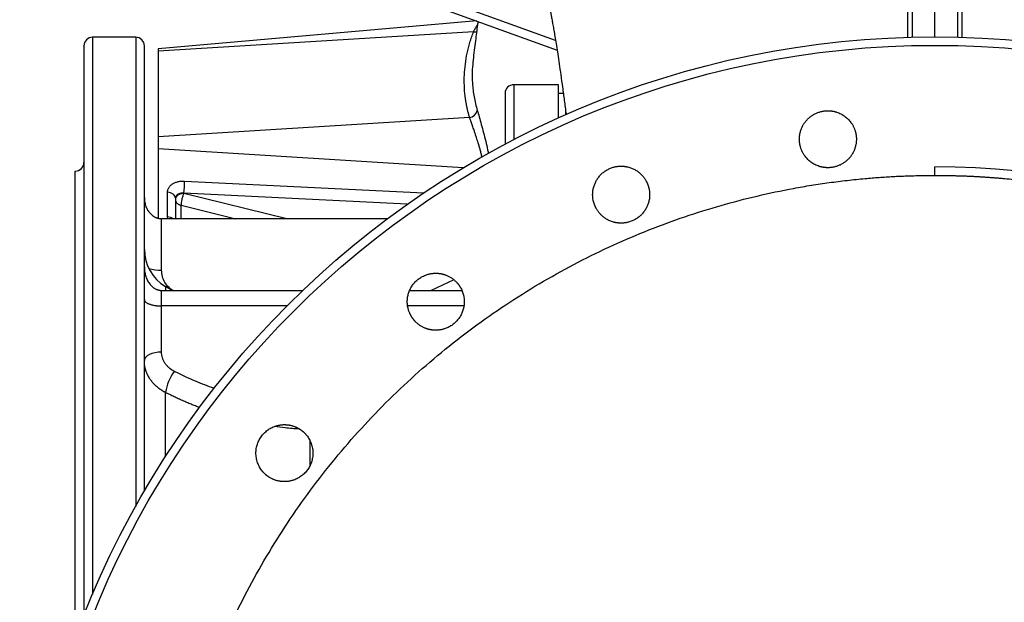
# Model space of a CAD drawing. Header units: inches. Extents: x -21 to 102, y -42 to 31.
# Tile 6 of 15: x -21 to 2, y 8 to 21. Entities that reach past the tile are written whole.
import ezdxf

# ---------------------------------------------------------------- set-up
doc = ezdxf.new("R2010")
doc.units = ezdxf.units.IN
doc.header["$MEASUREMENT"] = 0

msp = doc.modelspace()

# ---------------------------------------------------------------- linework, layer by layer
at = {"color": 8, "linetype": 'Continuous', "lineweight": 25}
for p, q in [((-8.653, 20.793), (-17.129, 23.878)), ((-19.213, 20.866), (-19.213, 8.161)), ((-18.228, 20.866), (-18.228, 10.171)), ((-9.606, 19.783), (-9.606, 18.532)), ((-10.759, 17.888), (-17.717, 18.318)), ((-17.116, 17.587), (-11.656, 17.317)), ((-12.033, 17.057), (-17.129, 17.309)), ((-14.782, 16.729), (-17.129, 17.304)), ((-17.193, 17.034), (-15.948, 16.729)), ((-17.193, 16.729), (-17.193, 17.034)), ((-17.497, 16.729), (-17.503, 16.771)), ((-17.549, 15.182), (-17.549, 15.094)), ((-17.549, 11.303), (-17.549, 12.767)), ((-14.248, 11.115), (-14.248, 11.661))]:
    msp.add_line(p, q, dxfattribs=at)
at = {"color": 7, "linetype": 'Continuous', "lineweight": 25}
for p, q in [((-17.193, 23.693), (-8.618, 20.572)), ((-0.512, 20.868), (-0.512, 21.669)), ((0, 20.874), (0, 21.676)), ((0.512, 21.669), (0.512, 20.868)), ((-10.45, 21.239), (-17.717, 20.603)), ((-10.523, 20.99), (-17.717, 20.545)), ((-18.228, 20.866), (-19.213, 20.866)), ((-17.717, 20.603), (-17.717, 16.74)), ((-8.583, 19.783), (-9.606, 19.783)), ((-8.583, 19.028), (-8.583, 19.783)), ((-8.475, 19.587), (-8.583, 19.587)), ((-8.425, 19.211), (-8.425, 19.098)), ((-10.613, 19.036), (-17.717, 18.596)), ((-19.606, 7.164), (-19.606, 17.815)), ((-17.503, 16.771), (-17.503, 17.333)), ((-17.129, 17.304), (-17.129, 17.309)), ((-17.323, 17.194), (-17.323, 16.729)), ((-17.638, 15.558), (-17.638, 16.729)), ((-12.484, 16.729), (-17.638, 16.729)), ((-10.973, 15.334), (-11.487, 15.094)), ((-17.638, 13.689), (-17.638, 15.094)), ((-17.638, 15.094), (-14.419, 15.094)), ((-17.396, 15.094), (-17.549, 15.182)), ((-11.981, 15.094), (-10.79, 15.094)), ((-14.781, 14.74), (-17.638, 14.74)), ((-10.743, 14.74), (-12.025, 14.74))]:
    msp.add_line(p, q, dxfattribs=at)
at = {"color": 7, "linetype": 'Continuous', "lineweight": 25, "flags": 128}
for points in [[(-17.323, 17.194), (-17.326, 17.22), (-17.336, 17.245), (-17.353, 17.268), (-17.375, 17.288), (-17.402, 17.305), (-17.433, 17.319), (-17.467, 17.328), (-17.503, 17.333)], [(-17.638, 13.689), (-17.715, 13.686), (-17.788, 13.674), (-17.857, 13.656), (-17.916, 13.632), (-17.965, 13.602), (-18.002, 13.568), (-18.024, 13.531), (-18.031, 13.493)]]:
    msp.add_lwpolyline(points, dxfattribs=at)
at = {"color": 7, "linetype": 'Continuous', "lineweight": 25}
for radius in [20.874, 20.681]:
    msp.add_circle((0, 0), radius, dxfattribs=at)
at = {"color": 8, "linetype": 'Continuous', "lineweight": 25}
for centre, radius, start, end in [((-10.49, 21.217), 0.229, 261.7061, 279.1743), ((-17.513, 16.535), 0.236, 55.22, 87.5056), ((-17.663, 16.625), 1.068, 255.6068, 271.3638)]:
    msp.add_arc(centre, radius, start, end, dxfattribs=at)
at = {"color": 7, "linetype": 'Continuous', "lineweight": 25}
for centre, radius, start, end in [((-19.213, 20.669), 0.197, 90, 180), ((-18.228, 20.669), 0.197, 0, 90), ((-9.606, 19.587), 0.197, 90, 180), ((-10.636, 19.237), 0.202, 276.5457, 348.9582), ((-19.606, 18.012), 0.197, 270, 0), ((0, 0), 17.91, 270, 90), ((-19.325, 17.557), 2.209, 353.563, 0.7825), ((-17.047, 16.029), 0.984, 180, 239.3577), ((-16.426, 12.582), 1.138, 144.1305, 170.6389)]:
    msp.add_arc(centre, radius, start, end, dxfattribs=at)
at = {"color": 8, "linetype": 'Continuous', "lineweight": 25}
for points, knots in [([(-0.616, 20.859), (-0.616, 21.077), (-0.616, 21.549), (-0.616, 22.229), (-0.616, 22.916), (-0.617, 23.568), (-0.617, 24.189), (-0.617, 24.776), (-0.617, 25.331), (-0.617, 25.85), (-0.617, 26.333), (-0.616, 26.778), (-0.616, 27.184), (-0.616, 27.555), (-0.616, 27.77), (-0.616, 27.877)], [0, 0, 0, 0, 0.066856, 0.144648, 0.222229, 0.299701, 0.377181, 0.454784, 0.532628, 0.610724, 0.688632, 0.766395, 0.844133, 0.921962, 1, 1, 1, 1]), ([(0.616, 27.877), (0.616, 27.77), (0.616, 27.555), (0.616, 27.183), (0.616, 26.775), (0.617, 26.329), (0.617, 25.845), (0.617, 25.327), (0.617, 24.775), (0.617, 24.191), (0.617, 23.574), (0.616, 22.924), (0.616, 22.241), (0.616, 21.558), (0.616, 21.082), (0.616, 20.858)], [0, 0, 0, 0, 0.078106, 0.156071, 0.234011, 0.312047, 0.390151, 0.467868, 0.545261, 0.622449, 0.699548, 0.776672, 0.853935, 0.931441, 1, 1, 1, 1]), ([(-10.523, 20.99), (-10.517, 21.003), (-10.505, 21.028), (-10.486, 21.063), (-10.465, 21.099), (-10.447, 21.127), (-10.436, 21.142), (-10.433, 21.147)], [0, 0, 0, 0, 0.204593, 0.407718, 0.630803, 0.891323, 1, 1, 1, 1]), ([(-10.53, 20.348), (-10.539, 20.277), (-10.56, 20.1), (-10.554, 19.818), (-10.518, 19.505), (-10.464, 19.3), (-10.437, 19.198)], [0, 0, 0, 0, 0.183918, 0.454682, 0.727345, 1, 1, 1, 1]), ([(-10.437, 19.198), (-10.423, 19.15), (-10.395, 19.053), (-10.346, 18.878), (-10.295, 18.69), (-10.246, 18.495), (-10.207, 18.333), (-10.19, 18.242), (-10.184, 18.214)], [0, 0, 0, 0, 0.1838142, 0.3672233, 0.550765, 0.7346847, 0.9181485, 1, 1, 1, 1]), ([(-10.33, 18.134), (-10.33, 18.135), (-10.335, 18.16), (-10.348, 18.215), (-10.368, 18.293), (-10.392, 18.375), (-10.414, 18.45), (-10.436, 18.52), (-10.458, 18.587), (-10.48, 18.654), (-10.501, 18.718), (-10.526, 18.79), (-10.553, 18.869), (-10.585, 18.959), (-10.604, 19.01), (-10.613, 19.036)], [0, 0, 0, 0, 0.0034, 0.083317, 0.169494, 0.247201, 0.335225, 0.400477, 0.461932, 0.543902, 0.614485, 0.668382, 0.782421, 0.891044, 1, 1, 1, 1]), ([(-17.384, 15.094), (-17.413, 15.114), (-17.484, 15.163), (-17.565, 15.273), (-17.626, 15.41), (-17.634, 15.509), (-17.638, 15.558)], [0, 0, 0, 0, 0.1888489, 0.4595598, 0.7302822, 1, 1, 1, 1]), ([(-16.434, 12.86), (-16.578, 12.912), (-16.893, 13.025), (-17.189, 13.17), (-17.348, 13.249)], [0, 0, 0, 0, 0.4603404, 1, 1, 1, 1]), ([(-16.771, 12.423), (-16.787, 12.429), (-16.82, 12.441), (-16.868, 12.46), (-16.916, 12.479), (-16.964, 12.499), (-17.013, 12.519), (-17.061, 12.539), (-17.11, 12.56), (-17.158, 12.581), (-17.207, 12.603), (-17.256, 12.625), (-17.305, 12.648), (-17.353, 12.671), (-17.402, 12.694), (-17.451, 12.718), (-17.5, 12.742), (-17.533, 12.759), (-17.549, 12.767)], [0, 0, 0, 0, 0.060102, 0.120523, 0.181264, 0.242325, 0.303706, 0.365407, 0.427427, 0.489767, 0.552427, 0.615406, 0.678706, 0.742325, 0.806264, 0.870523, 0.935101, 1, 1, 1, 1]), ([(-14.495, 11.935), (-14.604, 11.941), (-14.794, 11.951), (-14.98, 11.981), (-15.058, 11.994)], [0, 0, 0, 0, 0.578531, 1, 1, 1, 1])]:
    msp.add_open_spline(points, degree=3, knots=knots, dxfattribs=at)
at = {"color": 7, "linetype": 'Continuous', "lineweight": 25}
for points, knots in [([(-8.903, 22.039), (-8.903, 22.039), (-8.903, 22.04), (-8.902, 22.035), (-8.898, 22.022), (-8.892, 21.999), (-8.882, 21.964), (-8.868, 21.907), (-8.852, 21.842), (-8.834, 21.763), (-8.814, 21.672), (-8.797, 21.589), (-8.78, 21.504), (-8.763, 21.418), (-8.746, 21.329), (-8.728, 21.231), (-8.708, 21.118), (-8.685, 20.988), (-8.66, 20.839), (-8.633, 20.671), (-8.603, 20.477), (-8.569, 20.256), (-8.533, 20.003), (-8.494, 19.725), (-8.454, 19.426), (-8.426, 19.216), (-8.412, 19.104), (-8.412, 19.099)], [0, 0, 0, 0, 0.0080779, 0.0346028, 0.0608598, 0.0879002, 0.1325653, 0.1716226, 0.2207167, 0.266632, 0.3041554, 0.3406523, 0.3754243, 0.4074852, 0.4377297, 0.4700083, 0.5058567, 0.5452837, 0.5882987, 0.6349117, 0.6851331, 0.7416267, 0.8021028, 0.8665751, 0.932957, 0.9969401, 1, 1, 1, 1]), ([(-10.422, 21.228), (-10.426, 21.201), (-10.445, 21.057), (-10.483, 20.767), (-10.516, 20.495), (-10.534, 20.349)], [0, 0, 0, 0, 0.0966639, 0.5147413, 1, 1, 1, 1]), ([(-10.613, 19.036), (-10.616, 19.047), (-10.623, 19.07), (-10.632, 19.104), (-10.641, 19.138), (-10.65, 19.173), (-10.658, 19.207), (-10.666, 19.241), (-10.673, 19.276), (-10.68, 19.31), (-10.687, 19.345), (-10.693, 19.38), (-10.698, 19.414), (-10.704, 19.449), (-10.709, 19.484), (-10.722, 19.589), (-10.736, 19.764), (-10.734, 20.009), (-10.713, 20.255), (-10.682, 20.44), (-10.654, 20.562), (-10.639, 20.624), (-10.623, 20.685), (-10.606, 20.746), (-10.587, 20.808), (-10.567, 20.869), (-10.546, 20.929), (-10.53, 20.97), (-10.523, 20.99)], [0, 0, 0, 0, 0.017991, 0.035972, 0.053945, 0.071909, 0.089867, 0.107821, 0.12577, 0.143717, 0.161662, 0.179608, 0.197555, 0.215504, 0.233457, 0.251416, 0.37668, 0.501718, 0.625948, 0.750088, 0.781397, 0.812672, 0.843919, 0.875147, 0.906362, 0.937572, 0.968782, 1, 1, 1, 1]), ([(-19.409, 20.666), (-19.409, 20.667), (-19.409, 20.675), (-19.409, 20.645), (-19.409, 20.597), (-19.409, 20.56), (-19.409, 20.548), (-19.409, 20.535), (-19.409, 20.521), (-19.409, 20.507), (-19.409, 20.454), (-19.409, 20.344), (-19.409, 20.138), (-19.409, 19.884), (-19.409, 19.583), (-19.409, 19.278), (-19.409, 18.988), (-19.409, 18.729), (-19.409, 18.452), (-19.409, 18.158), (-19.409, 17.847), (-19.409, 17.519), (-19.409, 17.175), (-19.409, 16.775), (-19.409, 16.465), (-19.409, 16.258), (-19.409, 16.207), (-19.409, 16.156), (-19.409, 16.111), (-19.409, 16.074), (-19.409, 16.041), (-19.409, 16.002), (-19.409, 15.947), (-19.409, 15.872), (-19.409, 15.777), (-19.409, 15.676), (-19.409, 15.579), (-19.409, 15.495), (-19.409, 15.424), (-19.409, 15.367), (-19.409, 15.313), (-19.409, 15.256), (-19.409, 15.191), (-19.409, 15.016), (-19.409, 14.73), (-19.409, 14.342), (-19.409, 14.028), (-19.409, 13.843), (-19.409, 13.774), (-19.409, 13.752), (-19.409, 13.73), (-19.409, 13.709), (-19.409, 13.687), (-19.409, 13.672), (-19.409, 13.659), (-19.409, 13.64), (-19.409, 13.599), (-19.409, 13.532), (-19.409, 13.439), (-19.409, 13.321), (-19.409, 13.177), (-19.409, 13.006), (-19.409, 12.797), (-19.409, 12.549), (-19.409, 12.256), (-19.409, 11.926), (-19.409, 11.574), (-19.409, 11.201), (-19.409, 10.827), (-19.409, 10.557), (-19.409, 10.404), (-19.409, 10.36), (-19.409, 10.316), (-19.409, 10.272), (-19.409, 10.227), (-19.409, 10.182), (-19.409, 9.877), (-19.409, 9.302), (-19.409, 8.482), (-19.409, 7.934), (-19.409, 7.679)], [0, 0, 0, 0, 0.005454, 0.046104, 0.081877, 0.086562, 0.091246, 0.095931, 0.100616, 0.105301, 0.109986, 0.151152, 0.192319, 0.233485, 0.274652, 0.315818, 0.341549, 0.367279, 0.39301, 0.418741, 0.444471, 0.470202, 0.495932, 0.521663, 0.555841, 0.559198, 0.562555, 0.565912, 0.569269, 0.571269, 0.573161, 0.575653, 0.578746, 0.583806, 0.589934, 0.596793, 0.602788, 0.607979, 0.612366, 0.615767, 0.618454, 0.622101, 0.626174, 0.630247, 0.653388, 0.676529, 0.696894, 0.705855, 0.707028, 0.708202, 0.709375, 0.710548, 0.711722, 0.712895, 0.712998, 0.713812, 0.716075, 0.719684, 0.72464, 0.730943, 0.738592, 0.747588, 0.757931, 0.771113, 0.785984, 0.802545, 0.820794, 0.838251, 0.857016, 0.874611, 0.87665, 0.878701, 0.880764, 0.882841, 0.88493, 0.887032, 0.889147, 0.927767, 0.966387, 1, 1, 1, 1]), ([(-18.031, 10.515), (-18.031, 10.718), (-18.031, 11.176), (-18.031, 11.866), (-18.031, 12.591), (-18.031, 13.296), (-18.031, 13.979), (-18.031, 14.635), (-18.031, 15.263), (-18.031, 15.858), (-18.031, 16.42), (-18.031, 16.947), (-18.031, 17.443), (-18.031, 17.909), (-18.031, 18.343), (-18.031, 18.745), (-18.031, 19.11), (-18.031, 19.439), (-18.031, 19.74), (-18.031, 20.007), (-18.031, 20.227), (-18.031, 20.367), (-18.031, 20.441), (-18.031, 20.468), (-18.031, 20.478), (-18.031, 20.481), (-18.031, 20.484), (-18.031, 20.487), (-18.031, 20.49), (-18.031, 20.512), (-18.031, 20.549), (-18.031, 20.591), (-18.031, 20.621), (-18.031, 20.641), (-18.031, 20.654), (-18.031, 20.661), (-18.031, 20.665), (-18.031, 20.668), (-18.031, 20.669), (-18.031, 20.669), (-18.031, 20.669), (-18.031, 20.669), (-18.031, 20.669), (-18.031, 20.669)], [0, 0, 0, 0, 0.033089, 0.074744, 0.116399, 0.158811, 0.201224, 0.243636, 0.286048, 0.328461, 0.370116, 0.411771, 0.453426, 0.495081, 0.537494, 0.579906, 0.622318, 0.664731, 0.707143, 0.753796, 0.800449, 0.841504, 0.85957, 0.867518, 0.868559, 0.8696, 0.870641, 0.871682, 0.872723, 0.873764, 0.896024, 0.916128, 0.934078, 0.949873, 0.963513, 0.973233, 0.981456, 0.988183, 0.992246, 0.995468, 0.998525, 0.999987, 1, 1, 1, 1]), ([(-9.803, 19.581), (-9.803, 19.581), (-9.803, 19.582), (-9.803, 19.528), (-9.803, 19.427), (-9.803, 19.278), (-9.803, 19.083), (-9.803, 18.84), (-9.803, 18.619), (-9.803, 18.465), (-9.803, 18.423)], [0, 0, 0, 0, 0.094683, 0.236703, 0.378724, 0.520745, 0.662766, 0.804787, 0.946808, 1, 1, 1, 1]), ([(-3.068, 18.373), (-3.07, 18.378), (-3.072, 18.388), (-3.076, 18.404), (-3.079, 18.419), (-3.082, 18.435), (-3.084, 18.451), (-3.086, 18.467), (-3.088, 18.482), (-3.089, 18.498), (-3.09, 18.514), (-3.091, 18.53), (-3.091, 18.546), (-3.09, 18.575), (-3.087, 18.616), (-3.077, 18.677), (-3.059, 18.746), (-3.03, 18.817), (-2.995, 18.882), (-2.953, 18.942), (-2.904, 18.999), (-2.847, 19.05), (-2.786, 19.093), (-2.72, 19.129), (-2.652, 19.157), (-2.596, 19.172), (-2.554, 19.181), (-2.526, 19.185), (-2.498, 19.188), (-2.469, 19.19), (-2.45, 19.19), (-2.441, 19.19)], [0, 0, 0, 0, 0.013444, 0.02686, 0.040254, 0.053637, 0.067015, 0.080396, 0.09379, 0.107204, 0.120646, 0.134125, 0.147648, 0.161225, 0.206038, 0.250997, 0.317563, 0.384341, 0.444153, 0.504074, 0.568453, 0.632896, 0.695677, 0.758482, 0.819652, 0.880833, 0.904706, 0.928518, 0.95231, 0.976124, 1, 1, 1, 1]), ([(-2.441, 19.19), (-2.435, 19.19), (-2.424, 19.19), (-2.407, 19.19), (-2.391, 19.189), (-2.374, 19.187), (-2.357, 19.185), (-2.341, 19.183), (-2.324, 19.18), (-2.308, 19.177), (-2.291, 19.173), (-2.275, 19.169), (-2.259, 19.164), (-2.214, 19.151), (-2.141, 19.121), (-2.053, 19.065), (-1.976, 18.999), (-1.928, 18.941), (-1.898, 18.898), (-1.882, 18.873), (-1.868, 18.847), (-1.854, 18.82), (-1.842, 18.793), (-1.831, 18.766), (-1.822, 18.738), (-1.816, 18.719), (-1.813, 18.709)], [0, 0, 0, 0, 0.019859, 0.039657, 0.059407, 0.07912, 0.098809, 0.118486, 0.138163, 0.157851, 0.177564, 0.197314, 0.217111, 0.236969, 0.364151, 0.491236, 0.605545, 0.719611, 0.755076, 0.790275, 0.825279, 0.860164, 0.895005, 0.929875, 0.96485, 1, 1, 1, 1]), ([(-1.813, 18.709), (-1.812, 18.704), (-1.809, 18.693), (-1.806, 18.677), (-1.802, 18.66), (-1.799, 18.644), (-1.797, 18.627), (-1.795, 18.611), (-1.793, 18.594), (-1.792, 18.578), (-1.791, 18.542), (-1.792, 18.486), (-1.803, 18.412), (-1.822, 18.34), (-1.849, 18.269), (-1.885, 18.202), (-1.928, 18.14), (-1.979, 18.082), (-2.036, 18.031), (-2.098, 17.988), (-2.163, 17.952), (-2.231, 17.925), (-2.287, 17.909), (-2.329, 17.901), (-2.357, 17.896), (-2.385, 17.893), (-2.413, 17.892), (-2.432, 17.891), (-2.441, 17.891)], [0, 0, 0, 0, 0.014043, 0.028045, 0.042015, 0.055961, 0.069894, 0.083822, 0.097755, 0.111701, 0.12567, 0.188555, 0.251275, 0.314356, 0.377264, 0.44111, 0.504838, 0.569456, 0.634017, 0.696809, 0.759594, 0.820578, 0.881572, 0.905305, 0.928965, 0.952601, 0.976262, 1, 1, 1, 1]), ([(-2.441, 17.891), (-2.447, 17.891), (-2.458, 17.891), (-2.475, 17.892), (-2.491, 17.893), (-2.508, 17.895), (-2.525, 17.896), (-2.541, 17.899), (-2.558, 17.902), (-2.574, 17.905), (-2.59, 17.909), (-2.607, 17.913), (-2.623, 17.917), (-2.668, 17.931), (-2.739, 17.96), (-2.827, 18.015), (-2.902, 18.08), (-2.95, 18.136), (-2.981, 18.179), (-2.997, 18.204), (-3.012, 18.231), (-3.026, 18.258), (-3.039, 18.285), (-3.05, 18.314), (-3.06, 18.343), (-3.066, 18.363), (-3.068, 18.373)], [0, 0, 0, 0, 0.0198653, 0.0396588, 0.059395, 0.0790884, 0.0987535, 0.1184049, 0.1380573, 0.1577253, 0.1774233, 0.1971659, 0.2169674, 0.236842, 0.3627033, 0.4887439, 0.6003114, 0.7122182, 0.7482855, 0.7841657, 0.8199377, 0.8556817, 0.8914789, 0.9274104, 0.9635573, 1, 1, 1, 1]), ([(-7.719, 16.952), (-7.722, 16.957), (-7.727, 16.967), (-7.735, 16.981), (-7.742, 16.996), (-7.749, 17.011), (-7.756, 17.026), (-7.762, 17.042), (-7.768, 17.057), (-7.773, 17.073), (-7.778, 17.088), (-7.783, 17.104), (-7.787, 17.12), (-7.791, 17.136), (-7.797, 17.168), (-7.804, 17.215), (-7.808, 17.287), (-7.802, 17.369), (-7.783, 17.455), (-7.754, 17.536), (-7.716, 17.61), (-7.669, 17.68), (-7.611, 17.744), (-7.546, 17.799), (-7.475, 17.845), (-7.399, 17.882), (-7.338, 17.902), (-7.293, 17.913), (-7.266, 17.918), (-7.239, 17.922), (-7.211, 17.925), (-7.184, 17.927), (-7.166, 17.927), (-7.156, 17.927)], [0, 0, 0, 0, 0.012182, 0.024332, 0.036457, 0.048565, 0.060665, 0.072764, 0.084869, 0.09699, 0.109133, 0.121308, 0.133521, 0.145781, 0.158096, 0.2043, 0.250659, 0.317515, 0.384579, 0.444785, 0.505081, 0.568278, 0.631514, 0.693817, 0.756131, 0.817529, 0.878935, 0.899167, 0.919334, 0.939467, 0.959601, 0.979767, 1, 1, 1, 1]), ([(-7.156, 17.927), (-7.151, 17.927), (-7.141, 17.927), (-7.125, 17.926), (-7.11, 17.925), (-7.094, 17.924), (-7.079, 17.922), (-7.064, 17.92), (-7.048, 17.918), (-7.033, 17.915), (-7.018, 17.912), (-6.98, 17.903), (-6.922, 17.885), (-6.846, 17.85), (-6.777, 17.807), (-6.727, 17.766), (-6.692, 17.732), (-6.67, 17.708), (-6.649, 17.683), (-6.629, 17.657), (-6.611, 17.63), (-6.599, 17.611), (-6.594, 17.602)], [0, 0, 0, 0, 0.022939, 0.045829, 0.06868, 0.091506, 0.114318, 0.137129, 0.159951, 0.182796, 0.205677, 0.228605, 0.352026, 0.475318, 0.594071, 0.712569, 0.760848, 0.808817, 0.856595, 0.904304, 0.952066, 1, 1, 1, 1]), ([(0, 17.717), (0, 17.717), (0, 17.721), (0, 17.735), (0, 17.741), (0, 17.755), (0, 17.764), (0, 17.782), (0, 17.793), (0, 17.815), (0, 17.827), (0, 17.862), (0, 17.887), (0, 17.91)], [0, 0, 0, 0, 0.25, 0.25, 0.375, 0.375, 0.5, 0.5, 0.625, 0.625, 0.75, 0.75, 1, 1, 1, 1]), ([(0, -17.717), (-0.028, -17.716), (-0.084, -17.716), (-0.168, -17.716), (-0.252, -17.715), (-0.336, -17.713), (-0.42, -17.712), (-0.503, -17.709), (-0.587, -17.707), (-0.671, -17.704), (-0.755, -17.701), (-0.839, -17.697), (-0.922, -17.693), (-1.006, -17.688), (-1.09, -17.683), (-1.174, -17.678), (-1.257, -17.672), (-1.341, -17.666), (-1.425, -17.659), (-1.508, -17.652), (-1.701, -17.635), (-2.002, -17.605), (-2.411, -17.553), (-2.818, -17.493), (-3.367, -17.398), (-4.056, -17.253), (-4.884, -17.037), (-5.707, -16.78), (-6.53, -16.477), (-7.342, -16.132), (-8.145, -15.742), (-8.931, -15.309), (-9.702, -14.833), (-10.449, -14.317), (-11.173, -13.759), (-11.868, -13.164), (-12.533, -12.533), (-13.164, -11.868), (-13.759, -11.173), (-14.317, -10.449), (-14.833, -9.702), (-15.309, -8.931), (-15.742, -8.145), (-16.132, -7.342), (-16.477, -6.53), (-16.78, -5.707), (-17.037, -4.884), (-17.253, -4.056), (-17.426, -3.233), (-17.558, -2.411), (-17.68, -1.338), (-17.74, 0), (-17.68, 1.338), (-17.558, 2.411), (-17.426, 3.233), (-17.253, 4.055), (-17.037, 4.884), (-16.78, 5.707), (-16.477, 6.53), (-16.132, 7.342), (-15.742, 8.145), (-15.309, 8.931), (-14.833, 9.702), (-14.317, 10.449), (-13.759, 11.173), (-13.164, 11.868), (-12.533, 12.533), (-11.868, 13.164), (-11.173, 13.759), (-10.449, 14.317), (-9.702, 14.833), (-8.931, 15.309), (-8.145, 15.742), (-7.342, 16.132), (-6.53, 16.477), (-5.707, 16.78), (-4.884, 17.037), (-4.056, 17.253), (-3.367, 17.398), (-2.818, 17.493), (-2.411, 17.553), (-2.002, 17.605), (-1.676, 17.638), (-1.433, 17.659), (-1.274, 17.671), (-1.115, 17.682), (-0.956, 17.691), (-0.797, 17.699), (-0.638, 17.705), (-0.478, 17.71), (-0.319, 17.714), (-0.159, 17.716), (-0.053, 17.716), (0, 17.717)], [0, 0, 0, 0, 0.001508, 0.003016, 0.004524, 0.006032, 0.007539, 0.009047, 0.010554, 0.012061, 0.013568, 0.015075, 0.016582, 0.018089, 0.019596, 0.021104, 0.022611, 0.024119, 0.025627, 0.027135, 0.028643, 0.036047, 0.043447, 0.050847, 0.058251, 0.073493, 0.088736, 0.104366, 0.119996, 0.13595, 0.151904, 0.16811, 0.184316, 0.200694, 0.217073, 0.233539, 0.250006, 0.266472, 0.282938, 0.299317, 0.315696, 0.331901, 0.348108, 0.364061, 0.380016, 0.395645, 0.411276, 0.426518, 0.441761, 0.456563, 0.471366, 0.5, 0.528634, 0.543436, 0.558239, 0.573481, 0.588724, 0.604354, 0.619984, 0.635938, 0.651892, 0.668098, 0.684304, 0.700683, 0.717062, 0.733528, 0.749994, 0.76646, 0.782927, 0.799305, 0.815684, 0.83189, 0.848096, 0.86405, 0.880004, 0.895634, 0.911264, 0.926506, 0.941749, 0.949153, 0.956553, 0.963953, 0.971357, 0.974222, 0.977087, 0.979951, 0.982815, 0.985678, 0.988542, 0.991405, 0.994269, 0.997134, 1, 1, 1, 1]), ([(-17.503, 17.333), (-17.502, 17.336), (-17.502, 17.341), (-17.502, 17.35), (-17.501, 17.358), (-17.5, 17.366), (-17.498, 17.374), (-17.495, 17.388), (-17.488, 17.408), (-17.476, 17.433), (-17.46, 17.457), (-17.433, 17.488), (-17.392, 17.522), (-17.34, 17.549), (-17.295, 17.566), (-17.259, 17.575), (-17.223, 17.582), (-17.191, 17.586), (-17.163, 17.588), (-17.139, 17.588), (-17.124, 17.587), (-17.116, 17.587)], [0, 0, 0, 0, 0.019443, 0.038855, 0.058252, 0.077653, 0.097076, 0.116539, 0.178186, 0.239909, 0.304092, 0.368362, 0.499403, 0.630544, 0.694865, 0.759276, 0.821116, 0.88304, 0.922033, 0.960972, 1, 1, 1, 1]), ([(-6.594, 17.602), (-6.591, 17.598), (-6.586, 17.588), (-6.579, 17.575), (-6.572, 17.561), (-6.565, 17.547), (-6.559, 17.533), (-6.553, 17.518), (-6.548, 17.504), (-6.542, 17.489), (-6.538, 17.475), (-6.533, 17.46), (-6.523, 17.422), (-6.51, 17.361), (-6.505, 17.274), (-6.511, 17.183), (-6.53, 17.097), (-6.56, 17.017), (-6.597, 16.943), (-6.645, 16.874), (-6.701, 16.812), (-6.764, 16.757), (-6.833, 16.712), (-6.908, 16.675), (-6.97, 16.654), (-7.016, 16.643), (-7.044, 16.637), (-7.072, 16.633), (-7.1, 16.63), (-7.128, 16.628), (-7.147, 16.628), (-7.156, 16.628)], [0, 0, 0, 0, 0.011499, 0.022961, 0.034392, 0.045797, 0.057185, 0.068562, 0.079933, 0.091307, 0.102688, 0.114084, 0.125501, 0.188392, 0.251063, 0.319044, 0.386814, 0.44655, 0.5062, 0.568704, 0.631179, 0.691271, 0.751366, 0.813141, 0.874924, 0.89584, 0.916669, 0.937456, 0.958244, 0.979078, 1, 1, 1, 1]), ([(0, 17.717), (0.028, 17.716), (0.084, 17.716), (0.168, 17.716), (0.252, 17.715), (0.336, 17.713), (0.42, 17.712), (0.503, 17.709), (0.587, 17.707), (0.671, 17.704), (0.755, 17.701), (0.839, 17.697), (0.922, 17.693), (1.006, 17.688), (1.09, 17.683), (1.174, 17.678), (1.257, 17.672), (1.341, 17.666), (1.425, 17.659), (1.508, 17.652), (1.701, 17.635), (2.002, 17.605), (2.411, 17.553), (2.818, 17.493), (3.367, 17.398), (4.055, 17.253), (4.884, 17.037), (5.707, 16.78), (6.53, 16.477), (7.342, 16.132), (8.145, 15.742), (8.931, 15.309), (9.702, 14.833), (10.449, 14.317), (11.173, 13.759), (11.868, 13.164), (12.533, 12.533), (13.164, 11.868), (13.759, 11.173), (14.317, 10.449), (14.833, 9.702), (15.309, 8.931), (15.742, 8.145), (16.132, 7.342), (16.477, 6.53), (16.78, 5.707), (17.037, 4.884), (17.253, 4.055), (17.426, 3.233), (17.558, 2.411), (17.68, 1.338), (17.74, 0), (17.68, -1.338), (17.558, -2.411), (17.426, -3.233), (17.253, -4.056), (17.037, -4.884), (16.78, -5.707), (16.477, -6.53), (16.132, -7.342), (15.742, -8.145), (15.309, -8.931), (14.833, -9.702), (14.317, -10.449), (13.759, -11.173), (13.164, -11.868), (12.533, -12.533), (11.868, -13.164), (11.173, -13.759), (10.449, -14.317), (9.702, -14.833), (8.931, -15.309), (8.145, -15.742), (7.342, -16.132), (6.53, -16.477), (5.707, -16.78), (4.884, -17.037), (4.055, -17.253), (3.367, -17.398), (2.818, -17.493), (2.411, -17.553), (2.002, -17.605), (1.676, -17.638), (1.433, -17.659), (1.274, -17.671), (1.115, -17.682), (0.956, -17.691), (0.797, -17.699), (0.638, -17.705), (0.478, -17.71), (0.319, -17.714), (0.159, -17.716), (0.053, -17.716), (0, -17.717)], [0, 0, 0, 0, 0.001508, 0.003016, 0.004524, 0.006032, 0.007539, 0.009047, 0.010554, 0.012061, 0.013568, 0.015075, 0.016582, 0.018089, 0.019596, 0.021104, 0.022611, 0.024119, 0.025627, 0.027135, 0.028643, 0.036047, 0.043447, 0.050847, 0.058251, 0.073493, 0.088736, 0.104366, 0.119996, 0.13595, 0.151904, 0.16811, 0.184316, 0.200694, 0.217073, 0.233539, 0.250006, 0.266472, 0.282938, 0.299317, 0.315696, 0.331901, 0.348108, 0.364061, 0.380016, 0.395645, 0.411276, 0.426518, 0.441761, 0.456563, 0.471366, 0.5, 0.528634, 0.543436, 0.558239, 0.573481, 0.588724, 0.604354, 0.619984, 0.635938, 0.651892, 0.668098, 0.684304, 0.700683, 0.717062, 0.733528, 0.749994, 0.76646, 0.782927, 0.799305, 0.815684, 0.83189, 0.848096, 0.86405, 0.880004, 0.895634, 0.911264, 0.926506, 0.941749, 0.949153, 0.956553, 0.963953, 0.971357, 0.974222, 0.977087, 0.979951, 0.982815, 0.985678, 0.988542, 0.991405, 0.994269, 0.997134, 1, 1, 1, 1]), ([(-17.129, 17.309), (-17.132, 17.31), (-17.138, 17.31), (-17.147, 17.311), (-17.155, 17.311), (-17.162, 17.311), (-17.169, 17.311), (-17.176, 17.311), (-17.182, 17.31), (-17.188, 17.31), (-17.194, 17.309), (-17.199, 17.308), (-17.214, 17.305), (-17.238, 17.299), (-17.268, 17.285), (-17.292, 17.267), (-17.306, 17.25), (-17.314, 17.235), (-17.318, 17.226), (-17.321, 17.215), (-17.322, 17.205), (-17.323, 17.198), (-17.323, 17.194)], [0, 0, 0, 0, 0.029208, 0.057154, 0.083839, 0.109262, 0.133423, 0.156323, 0.177962, 0.198338, 0.217453, 0.235307, 0.251899, 0.38324, 0.502414, 0.629787, 0.751531, 0.801783, 0.851747, 0.901432, 0.950847, 1, 1, 1, 1]), ([(-17.129, 17.304), (-17.132, 17.304), (-17.137, 17.304), (-17.145, 17.304), (-17.152, 17.303), (-17.16, 17.302), (-17.171, 17.301), (-17.186, 17.298), (-17.209, 17.292), (-17.237, 17.281), (-17.267, 17.264), (-17.287, 17.246), (-17.3, 17.23), (-17.308, 17.218), (-17.315, 17.205), (-17.319, 17.193), (-17.322, 17.179), (-17.323, 17.17), (-17.323, 17.165)], [0, 0, 0, 0, 0.024937, 0.049843, 0.074791, 0.099851, 0.125092, 0.18694, 0.250143, 0.3698, 0.499948, 0.624852, 0.684941, 0.749903, 0.808723, 0.874953, 0.926987, 1, 1, 1, 1]), ([(-17.129, 17.304), (-17.139, 17.286), (-17.148, 17.265), (-17.164, 17.217), (-17.171, 17.191), (-17.177, 17.165)], [0, 0, 0, 0, 0.5, 0.5, 1, 1, 1, 1]), ([(-18.031, 17.211), (-18.031, 17.207), (-18.031, 17.197), (-18.031, 17.184), (-18.03, 17.172), (-18.029, 17.16), (-18.028, 17.15), (-18.027, 17.14), (-18.026, 17.132), (-18.023, 17.11), (-18.017, 17.077), (-18.004, 17.032), (-17.988, 16.989), (-17.968, 16.947), (-17.944, 16.907), (-17.917, 16.87), (-17.887, 16.837), (-17.854, 16.808), (-17.82, 16.783), (-17.789, 16.766), (-17.763, 16.754), (-17.742, 16.746), (-17.722, 16.74), (-17.701, 16.735), (-17.68, 16.732), (-17.659, 16.73), (-17.645, 16.729), (-17.638, 16.729)], [0, 0, 0, 0, 0.021863, 0.042305, 0.061328, 0.07893, 0.095112, 0.109875, 0.123217, 0.135139, 0.209939, 0.275899, 0.349699, 0.417285, 0.488157, 0.553993, 0.619887, 0.681703, 0.741439, 0.798186, 0.828298, 0.857865, 0.886954, 0.915637, 0.943987, 0.972082, 1, 1, 1, 1]), ([(-17.323, 17.165), (-17.323, 17.163), (-17.323, 17.159), (-17.322, 17.153), (-17.321, 17.148), (-17.32, 17.142), (-17.318, 17.133), (-17.312, 17.119), (-17.303, 17.103), (-17.287, 17.084), (-17.268, 17.068), (-17.25, 17.056), (-17.233, 17.048), (-17.22, 17.043), (-17.207, 17.038), (-17.198, 17.036), (-17.193, 17.034)], [0, 0, 0, 0, 0.039114, 0.072997, 0.101646, 0.125065, 0.191201, 0.250109, 0.383031, 0.50001, 0.630354, 0.749913, 0.815185, 0.878463, 0.939974, 1, 1, 1, 1]), ([(-17.177, 17.165), (-17.183, 17.141), (-17.187, 17.117), (-17.192, 17.072), (-17.194, 17.052), (-17.193, 17.034)], [0, 0, 0, 0, 0.5, 0.5, 1, 1, 1, 1]), ([(-7.156, 16.628), (-7.162, 16.628), (-7.172, 16.628), (-7.188, 16.628), (-7.204, 16.629), (-7.22, 16.631), (-7.235, 16.632), (-7.251, 16.635), (-7.267, 16.637), (-7.282, 16.64), (-7.298, 16.643), (-7.336, 16.652), (-7.395, 16.671), (-7.47, 16.706), (-7.538, 16.749), (-7.585, 16.788), (-7.617, 16.819), (-7.636, 16.839), (-7.655, 16.86), (-7.672, 16.882), (-7.689, 16.905), (-7.705, 16.928), (-7.714, 16.944), (-7.719, 16.952)], [0, 0, 0, 0, 0.023363, 0.046669, 0.069935, 0.093174, 0.116401, 0.139632, 0.162882, 0.186164, 0.209495, 0.232888, 0.358119, 0.483596, 0.597133, 0.711021, 0.752321, 0.793487, 0.834595, 0.875722, 0.916946, 0.958346, 1, 1, 1, 1]), ([(-18.031, 15.632), (-18.031, 15.626), (-18.031, 15.616), (-18.031, 15.601), (-18.03, 15.588), (-18.029, 15.575), (-18.028, 15.563), (-18.027, 15.552), (-18.026, 15.543), (-18.023, 15.519), (-18.017, 15.482), (-18.004, 15.432), (-17.988, 15.384), (-17.968, 15.336), (-17.944, 15.292), (-17.917, 15.251), (-17.887, 15.214), (-17.854, 15.181), (-17.82, 15.154), (-17.789, 15.134), (-17.763, 15.122), (-17.742, 15.113), (-17.722, 15.106), (-17.701, 15.101), (-17.68, 15.097), (-17.659, 15.094), (-17.645, 15.094), (-17.638, 15.094)], [0, 0, 0, 0, 0.021863, 0.042305, 0.061328, 0.07893, 0.095112, 0.109875, 0.123217, 0.135139, 0.209939, 0.275899, 0.349699, 0.417285, 0.488157, 0.553993, 0.619887, 0.681703, 0.741439, 0.798186, 0.828298, 0.857865, 0.886954, 0.915637, 0.943987, 0.972082, 1, 1, 1, 1]), ([(-11.844, 14.377), (-11.847, 14.381), (-11.855, 14.388), (-11.866, 14.4), (-11.876, 14.412), (-11.886, 14.424), (-11.896, 14.436), (-11.906, 14.449), (-11.915, 14.462), (-11.924, 14.475), (-11.933, 14.488), (-11.941, 14.501), (-11.949, 14.515), (-11.957, 14.529), (-11.964, 14.543), (-11.971, 14.558), (-11.986, 14.589), (-12.005, 14.639), (-12.025, 14.719), (-12.036, 14.811), (-12.032, 14.911), (-12.014, 15.006), (-11.983, 15.094), (-11.94, 15.178), (-11.885, 15.253), (-11.821, 15.32), (-11.748, 15.378), (-11.666, 15.424), (-11.597, 15.451), (-11.546, 15.466), (-11.514, 15.473), (-11.482, 15.479), (-11.45, 15.483), (-11.417, 15.485), (-11.395, 15.486), (-11.384, 15.486)], [0, 0, 0, 0, 0.01042, 0.020808, 0.031172, 0.041515, 0.051846, 0.06217, 0.072493, 0.082822, 0.093163, 0.103522, 0.113906, 0.124321, 0.134773, 0.145268, 0.155813, 0.202843, 0.250034, 0.316938, 0.384038, 0.444901, 0.505833, 0.567138, 0.628462, 0.688516, 0.748577, 0.81032, 0.872069, 0.893482, 0.914792, 0.936048, 0.957301, 0.978602, 1, 1, 1, 1]), ([(-11.384, 15.486), (-11.379, 15.486), (-11.368, 15.486), (-11.351, 15.485), (-11.335, 15.484), (-11.319, 15.483), (-11.303, 15.481), (-11.287, 15.479), (-11.27, 15.476), (-11.255, 15.473), (-11.239, 15.47), (-11.223, 15.466), (-11.207, 15.461), (-11.191, 15.457), (-11.176, 15.452), (-11.144, 15.441), (-11.098, 15.421), (-11.05, 15.394), (-11.015, 15.371), (-10.991, 15.354), (-10.968, 15.336), (-10.946, 15.316), (-10.932, 15.303), (-10.925, 15.296)], [0, 0, 0, 0, 0.032325, 0.064523, 0.096613, 0.128615, 0.160548, 0.192431, 0.224285, 0.256129, 0.287984, 0.319868, 0.351802, 0.383805, 0.415898, 0.448098, 0.579689, 0.711008, 0.769078, 0.826892, 0.884571, 0.942234, 1, 1, 1, 1]), ([(-10.925, 15.296), (-10.921, 15.292), (-10.914, 15.284), (-10.903, 15.272), (-10.892, 15.26), (-10.882, 15.248), (-10.872, 15.236), (-10.862, 15.223), (-10.853, 15.21), (-10.844, 15.197), (-10.835, 15.184), (-10.827, 15.17), (-10.819, 15.156), (-10.798, 15.119), (-10.77, 15.056), (-10.744, 14.96), (-10.732, 14.86), (-10.737, 14.759), (-10.755, 14.664), (-10.786, 14.577), (-10.83, 14.494), (-10.884, 14.419), (-10.948, 14.352), (-11.021, 14.295), (-11.102, 14.249), (-11.169, 14.222), (-11.218, 14.208), (-11.245, 14.202), (-11.272, 14.196), (-11.3, 14.192), (-11.328, 14.189), (-11.356, 14.187), (-11.375, 14.187), (-11.384, 14.187)], [0, 0, 0, 0, 0.010535, 0.02103, 0.031491, 0.041926, 0.052339, 0.062738, 0.073129, 0.083518, 0.093911, 0.104315, 0.114737, 0.125181, 0.187908, 0.250379, 0.318356, 0.38612, 0.446598, 0.507007, 0.568076, 0.629135, 0.68868, 0.748234, 0.809808, 0.871396, 0.889848, 0.908212, 0.926524, 0.944821, 0.963142, 0.981523, 1, 1, 1, 1]), ([(-18.031, 14.884), (-18.031, 14.882), (-18.031, 14.88), (-18.031, 14.876), (-18.03, 14.872), (-18.029, 14.868), (-18.028, 14.865), (-18.027, 14.862), (-18.026, 14.86), (-18.023, 14.853), (-18.017, 14.844), (-18.004, 14.83), (-17.988, 14.817), (-17.968, 14.805), (-17.944, 14.793), (-17.917, 14.782), (-17.887, 14.772), (-17.854, 14.763), (-17.82, 14.756), (-17.789, 14.75), (-17.763, 14.747), (-17.742, 14.745), (-17.722, 14.743), (-17.701, 14.741), (-17.68, 14.74), (-17.659, 14.74), (-17.645, 14.74), (-17.638, 14.74)], [0, 0, 0, 0, 0.021863, 0.042305, 0.061328, 0.07893, 0.095112, 0.109875, 0.123217, 0.135139, 0.209939, 0.275899, 0.349699, 0.417285, 0.488157, 0.553993, 0.619887, 0.681703, 0.741439, 0.798186, 0.828298, 0.857865, 0.886954, 0.915637, 0.943987, 0.972082, 1, 1, 1, 1]), ([(-11.384, 14.187), (-11.39, 14.187), (-11.4, 14.187), (-11.416, 14.187), (-11.432, 14.188), (-11.448, 14.19), (-11.464, 14.191), (-11.48, 14.194), (-11.495, 14.196), (-11.511, 14.199), (-11.526, 14.202), (-11.542, 14.206), (-11.557, 14.21), (-11.572, 14.214), (-11.588, 14.219), (-11.603, 14.224), (-11.618, 14.23), (-11.638, 14.238), (-11.662, 14.249), (-11.691, 14.263), (-11.718, 14.279), (-11.745, 14.296), (-11.771, 14.314), (-11.796, 14.334), (-11.821, 14.355), (-11.836, 14.369), (-11.844, 14.377)], [0, 0, 0, 0, 0.031485, 0.062847, 0.094105, 0.125278, 0.156386, 0.187448, 0.218484, 0.249514, 0.280557, 0.311632, 0.342761, 0.373961, 0.405253, 0.436656, 0.468189, 0.499871, 0.562583, 0.624937, 0.687081, 0.749166, 0.811347, 0.873778, 0.936611, 1, 1, 1, 1]), ([(-17.549, 12.767), (-17.555, 12.77), (-17.566, 12.776), (-17.583, 12.785), (-17.6, 12.795), (-17.617, 12.805), (-17.634, 12.815), (-17.65, 12.826), (-17.667, 12.837), (-17.683, 12.849), (-17.7, 12.861), (-17.716, 12.874), (-17.732, 12.887), (-17.747, 12.9), (-17.763, 12.914), (-17.778, 12.928), (-17.793, 12.943), (-17.808, 12.958), (-17.823, 12.973), (-17.837, 12.989), (-17.851, 13.006), (-17.864, 13.022), (-17.877, 13.04), (-17.89, 13.057), (-17.901, 13.073), (-17.911, 13.087), (-17.919, 13.101), (-17.927, 13.115), (-17.936, 13.13), (-17.945, 13.147), (-17.955, 13.166), (-17.964, 13.185), (-17.973, 13.206), (-17.982, 13.228), (-17.991, 13.252), (-17.999, 13.277), (-18.007, 13.304), (-18.014, 13.332), (-18.02, 13.361), (-18.025, 13.392), (-18.029, 13.424), (-18.031, 13.458), (-18.031, 13.481), (-18.031, 13.493)], [0, 0, 0, 0, 0.0195117, 0.0392267, 0.0591448, 0.0792663, 0.0995909, 0.1201188, 0.14085, 0.1617844, 0.1829221, 0.2042631, 0.2258073, 0.2475548, 0.2695056, 0.2916597, 0.3140171, 0.3365778, 0.3593417, 0.382309, 0.4054796, 0.4288535, 0.4524307, 0.4762113, 0.5001952, 0.5157529, 0.5327471, 0.5511777, 0.5710447, 0.592348, 0.6150878, 0.6392639, 0.6648764, 0.6919253, 0.7204105, 0.7503321, 0.78169, 0.8144843, 0.8487148, 0.8843817, 0.9214848, 0.9600243, 1, 1, 1, 1]), ([(-17.348, 13.249), (-17.393, 13.272), (-17.433, 13.299), (-17.486, 13.346), (-17.503, 13.363), (-17.534, 13.399), (-17.548, 13.417), (-17.573, 13.455), (-17.584, 13.475), (-17.599, 13.506), (-17.603, 13.516), (-17.611, 13.537), (-17.615, 13.548), (-17.631, 13.601), (-17.638, 13.645), (-17.638, 13.689)], [0, 0, 0, 0, 0.25, 0.25, 0.375, 0.375, 0.5, 0.5, 0.625, 0.625, 0.6875, 0.6875, 0.75, 0.75, 1, 1, 1, 1]), ([(-15.161, 10.822), (-15.166, 10.825), (-15.175, 10.83), (-15.189, 10.839), (-15.203, 10.848), (-15.217, 10.857), (-15.23, 10.867), (-15.243, 10.877), (-15.255, 10.888), (-15.268, 10.899), (-15.28, 10.91), (-15.292, 10.921), (-15.304, 10.933), (-15.315, 10.945), (-15.346, 10.98), (-15.392, 11.042), (-15.442, 11.141), (-15.475, 11.248), (-15.488, 11.358), (-15.484, 11.466), (-15.462, 11.568), (-15.425, 11.667), (-15.371, 11.758), (-15.304, 11.839), (-15.225, 11.908), (-15.138, 11.963), (-15.065, 11.993), (-15.014, 12.009), (-14.985, 12.017), (-14.955, 12.023), (-14.926, 12.028), (-14.896, 12.031), (-14.866, 12.034), (-14.846, 12.034), (-14.836, 12.034)], [0, 0, 0, 0, 0.009735, 0.019444, 0.029133, 0.038809, 0.048478, 0.058146, 0.06782, 0.077506, 0.08721, 0.096938, 0.106698, 0.116495, 0.126336, 0.189396, 0.252755, 0.31955, 0.386516, 0.447786, 0.509102, 0.570972, 0.632852, 0.694627, 0.756409, 0.816479, 0.876538, 0.894289, 0.911941, 0.929532, 0.947097, 0.964672, 0.982295, 1, 1, 1, 1]), ([(-14.836, 12.034), (-14.831, 12.034), (-14.821, 12.034), (-14.805, 12.033), (-14.79, 12.032), (-14.774, 12.031), (-14.759, 12.029), (-14.744, 12.027), (-14.728, 12.025), (-14.713, 12.022), (-14.693, 12.018), (-14.67, 12.012), (-14.642, 12.004), (-14.615, 11.995), (-14.588, 11.985), (-14.562, 11.973), (-14.537, 11.961), (-14.52, 11.952), (-14.512, 11.947)], [0, 0, 0, 0, 0.0458012, 0.0914933, 0.1371019, 0.1826526, 0.228171, 0.273683, 0.3192141, 0.3647899, 0.410436, 0.4953889, 0.5798242, 0.6639063, 0.7478003, 0.8316715, 0.915684, 1, 1, 1, 1]), ([(-14.512, 11.947), (-14.507, 11.944), (-14.497, 11.938), (-14.483, 11.93), (-14.469, 11.92), (-14.456, 11.911), (-14.443, 11.901), (-14.43, 11.891), (-14.417, 11.881), (-14.405, 11.87), (-14.392, 11.859), (-14.381, 11.847), (-14.369, 11.836), (-14.358, 11.824), (-14.327, 11.789), (-14.281, 11.727), (-14.231, 11.629), (-14.198, 11.521), (-14.184, 11.411), (-14.189, 11.304), (-14.21, 11.202), (-14.247, 11.104), (-14.3, 11.013), (-14.367, 10.931), (-14.445, 10.863), (-14.531, 10.808), (-14.602, 10.777), (-14.653, 10.761), (-14.683, 10.753), (-14.713, 10.746), (-14.744, 10.741), (-14.774, 10.737), (-14.805, 10.735), (-14.826, 10.735), (-14.836, 10.735)], [0, 0, 0, 0, 0.009816, 0.01959, 0.029327, 0.039034, 0.048717, 0.058383, 0.068037, 0.077687, 0.087338, 0.096996, 0.106669, 0.116361, 0.12608, 0.189195, 0.252026, 0.319443, 0.386667, 0.447271, 0.50783, 0.569663, 0.631499, 0.693147, 0.754807, 0.813718, 0.872669, 0.890933, 0.9091, 0.927214, 0.945318, 0.963455, 0.981668, 1, 1, 1, 1]), ([(-14.836, 10.735), (-14.842, 10.735), (-14.853, 10.735), (-14.869, 10.735), (-14.886, 10.737), (-14.902, 10.738), (-14.918, 10.74), (-14.935, 10.742), (-14.951, 10.745), (-14.967, 10.748), (-14.989, 10.753), (-15.014, 10.759), (-15.045, 10.769), (-15.075, 10.78), (-15.104, 10.792), (-15.133, 10.806), (-15.152, 10.817), (-15.161, 10.822)], [0, 0, 0, 0, 0.048522, 0.096965, 0.145359, 0.193738, 0.242132, 0.290573, 0.339093, 0.387724, 0.436498, 0.530414, 0.624026, 0.717562, 0.811249, 0.905319, 1, 1, 1, 1])]:
    msp.add_open_spline(points, degree=3, knots=knots, dxfattribs=at)

doc.saveas('drawing.dxf')
